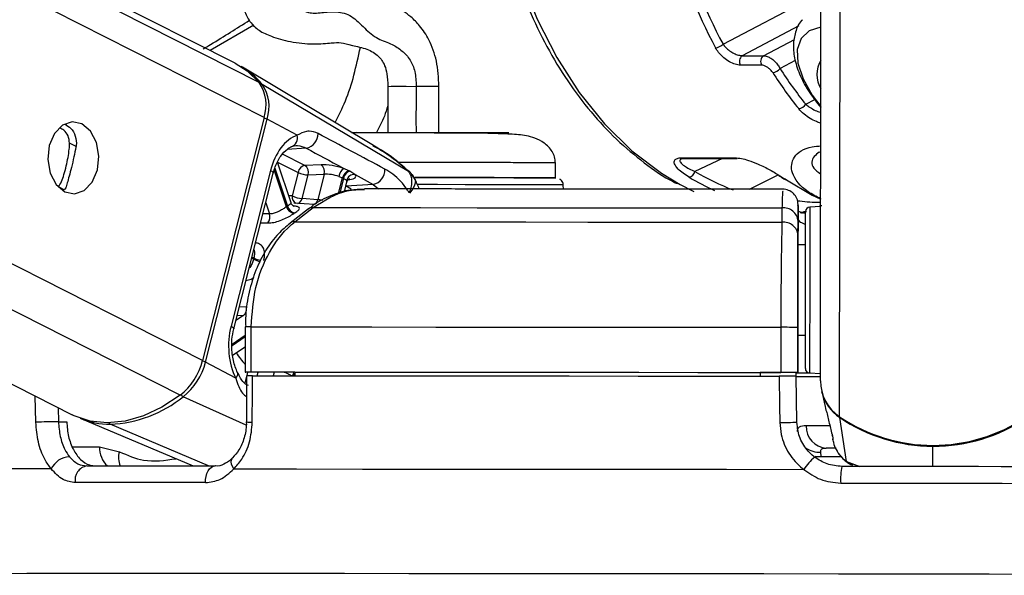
# Model space of a CAD drawing. Header units: millimetres. Extents: x 10 to 13239, y 20 to 10604.
# Tile 6 of 130: x 2356 to 2422, y 2935 to 2972. Entities that reach past the tile are written whole.
import ezdxf

# ---------------------------------------------------------------- set-up
doc = ezdxf.new("R2010")
doc.units = ezdxf.units.MM
doc.layers.add('COMPONENT_GEOMETRY', color=7, linetype='Continuous')
doc.styles.add('SLDTEXTSTYLE0', font='TXT', dxfattribs={"width": 0.75})
doc.dimstyles.new('SLDDIMSTYLE1', dxfattribs={"dimtxt": 75, "dimasz": 3.302, "dimexe": 0, "dimexo": 0.0625, "dimgap": 18.75, "dimtad": 0, "dimtih": 1, "dimtoh": 1, "dimdec": 1, "dimrnd": 1e-09, "dimzin": 12, "dimdsep": 46, "dimtxsty": 'SLDTEXTSTYLE0', "dimsah": 1, "dimcen": 0.09, "dimadec": 0, "dimazin": 3, "dimtfac": 1, "dimtdec": 1, "dimtofl": 0, "dimtmove": 0, "dimatfit": 3, "dimfxl": 1, "dimfrac": 2, "dimtolj": 1, "dimtzin": 12, "dimarcsym": 0})

# ---------------------------------------------------------------- blocks, each defined once
blk = doc.blocks.new('_D_5')
at = {"layer": 'COMPONENT_GEOMETRY', "color": 7}
for p, q in [((3876.961, 3780.567), (440.927, 3780.567)), ((444.102, 3780.567), (444.102, 2437.572)), ((294.05, 2422.338), (271.198, 2422.338)), ((271.198, 2422.338), (271.198, 2303.276)), ((594.154, 2422.338), (617.006, 2422.338)), ((617.006, 2422.338), (617.006, 2303.276)), ((271.198, 2303.276), (294.05, 2303.276)), ((617.006, 2303.276), (594.154, 2303.276)), ((444.102, 848.067), (444.102, 2191.062)), ((3787.574, 848.067), (440.927, 848.067))]:
    blk.add_line(p, q, dxfattribs=at)
for points in [[(444.102, 3780.567), (443.594, 3777.265), (444.61, 3777.265)], [(444.102, 848.067), (444.61, 851.369), (443.594, 851.369)]]:
    blk.add_solid(points, dxfattribs=at)
at = {"layer": 'COMPONENT_GEOMETRY', "color": 7, "char_height": 75, "attachment_point": 1, "style": 'SLDTEXTSTYLE0'}
for s, insert in [('9\'7.45"', (294.05, 2399.956)), ('2932.5mm', (197.956, 2287.742))]:
    blk.add_mtext(s, dxfattribs=dict(at, insert=insert))

msp = doc.modelspace()

# ---------------------------------------------------------------- linework, layer by layer
at = {"color": 8, "linetype": 'Continuous', "lineweight": 25}
for p, q in [((2368.522, 2948.955), (2067.386, 3101.541)), ((2372.618, 2965.124), (2102.753, 3101.865)), ((2372.296, 2967.442), (2106.93, 3101.903)), ((2367.025, 2946.638), (2061.423, 3101.486)), ((2410.917, 2945.213), (2411.112, 3090.883)), ((2403.162, 2970.001), (2409.669, 2973.423)), ((2371.921, 2971.267), (2369.036, 2969.578)), ((2408.203, 2971.214), (2404.434, 2969.231)), ((2405.848, 2969.231), (2407.906, 2970.313)), ((2407.965, 2968.906), (2406.951, 2968.373)), ((2408.659, 2966.005), (2409.258, 2966.32)), ((2360.104, 2963.2), (2359.669, 2963.421)), ((2375.333, 2961.933), (2373.849, 2962.685)), ((2375.423, 2963.081), (2374.14, 2962.993)), ((2373.516, 2962.154), (2374.879, 2961.463)), ((2403.113, 2962.387), (2401.291, 2961.529)), ((2374.112, 2959.179), (2373.291, 2961.637)), ((2373.325, 2961.748), (2374.17, 2959.219)), ((2382.217, 2961.54), (2382.233, 2961.523)), ((2404.919, 2960.345), (2406.836, 2961.305)), ((2377.575, 2960.062), (2377.839, 2961.106)), ((2377.901, 2961.076), (2377.649, 2960.084)), ((2378.226, 2960.994), (2378.329, 2961.004)), ((2379.868, 2960.668), (2380.236, 2960.364)), ((2359.306, 2960.307), (2358.928, 2960.498)), ((2378.058, 2960.543), (2378.073, 2960.545)), ((2378.073, 2960.545), (2378.06, 2960.552)), ((2372.72, 2959.436), (2372.964, 2958.704)), ((2372.964, 2958.704), (2372.536, 2958.712)), ((2408.399, 2958.765), (2408.587, 2958.832)), ((2408.714, 2958.836), (2408.545, 2958.849)), ((2371.905, 2955.687), (2371.785, 2955.748)), ((2371.807, 2955.835), (2371.927, 2955.774)), ((2371.448, 2952.504), (2370.968, 2952.521)), ((2371.253, 2951.951), (2370.736, 2951.605)), ((2370.828, 2951.968), (2371.253, 2951.951)), ((2370.483, 2950.039), (2371.364, 2950.627)), ((2371.363, 2950.526), (2370.484, 2949.938)), ((2371.515, 2948.185), (2371.455, 2947.949)), ((2372.162, 2947.937), (2372.225, 2948.183)), ((2373.286, 2948.18), (2373.224, 2947.936)), ((2371.446, 2947.914), (2371.327, 2947.442)), ((2357.424, 2944.849), (2357.386, 2946.584)), ((2371.42, 2944.646), (2367.232, 2946.544)), ((2358.908, 2945.813), (2358.928, 2944.882)), ((2368.916, 2941.935), (2362.38, 2944.711)), ((2359.856, 2943.206), (2361.667, 2943.201)), ((2417.127, 2941.895), (2417.129, 2943.25)), ((2409.694, 2942.557), (2411.014, 2942.556)), ((2411.382, 2942.231), (2412.264, 2941.901)), ((2411.792, 2942.019), (2411.382, 2942.231)), ((2366.274, 2934.776), (2365.721, 2934.776)), ((2366.879, 2934.776), (2366.274, 2934.776))]:
    msp.add_line(p, q, dxfattribs=at)
at = {"color": 7, "linetype": 'Continuous', "lineweight": 25}
for p, q in [((2370.689, 2968.741), (2107.869, 3101.912)), ((2051.851, 3101.399), (2359.844, 2945.339)), ((2409.635, 2947.609), (2409.835, 3096.877)), ((2404.434, 2969.231), (2405.848, 2969.231)), ((2405.733, 2968.598), (2404.319, 2968.598)), ((2379.896, 2963.246), (2371.187, 2968.457)), ((2382.233, 2961.523), (2372.496, 2967.323)), ((2380.85, 2967.192), (2380.846, 2964.115)), ((2384.245, 2964.11), (2384.25, 2967.188)), ((2372.618, 2965.124), (2368.522, 2948.955)), ((2368.72, 2948.849), (2372.816, 2965.018)), ((2374.823, 2963.941), (2372.816, 2965.018)), ((2381.118, 2964.107), (2378.794, 2964.112)), ((2409.562, 2962.812), (2409.671, 2962.86)), ((2374.409, 2959.439), (2373.508, 2962.137)), ((2376.407, 2961.978), (2375.333, 2961.933)), ((2392.004, 2961.102), (2392.006, 2962.101)), ((2400.394, 2962.439), (2403.962, 2962.439)), ((2400.53, 2962.383), (2400.543, 2962.383)), ((2400.534, 2962.387), (2404.102, 2962.387)), ((2373.038, 2961.597), (2370.415, 2951.242)), ((2370.597, 2951.059), (2373.221, 2961.415)), ((2374.879, 2961.463), (2374.483, 2959.899)), ((2375.15, 2959.731), (2375.546, 2961.295)), ((2375.546, 2961.295), (2376.62, 2961.34)), ((2376.62, 2961.34), (2376.192, 2959.65)), ((2378.261, 2961.573), (2377.913, 2961.729)), ((2378.665, 2961.321), (2379.868, 2960.668)), ((2377.594, 2961.202), (2377.839, 2961.106)), ((2377.964, 2960.174), (2378.13, 2960.828)), ((2379.868, 2960.668), (2378.073, 2960.545)), ((2392.542, 2960.357), (2392.529, 2960.626)), ((2407.386, 2960.966), (2409.09, 2959.944)), ((2359.409, 2960.435), (2359.306, 2960.307)), ((2375.979, 2959.32), (2374.593, 2959.422)), ((2376.192, 2959.65), (2375.15, 2959.731)), ((2409.09, 2959.944), (2409.667, 2959.679)), ((2375.565, 2959.039), (2374.339, 2958.094)), ((2374.661, 2958.178), (2375.888, 2959.123)), ((2407.079, 2959.098), (2407.08, 2958.152)), ((2408.15, 2959.231), (2408.149, 2958.426)), ((2408.149, 2958.221), (2408.15, 2959.188)), ((2408.15, 2959.212), (2408.15, 2959.231)), ((2408.559, 2958.853), (2408.287, 2958.762)), ((2409.65, 2959.194), (2408.934, 2959.157)), ((2408.149, 2958.426), (2408.147, 2956.643)), ((2408.147, 2957.275), (2408.149, 2958.221)), ((2408.147, 2956.643), (2408.147, 2956.644)), ((2408.647, 2956.643), (2408.147, 2956.643)), ((2408.143, 2953.7), (2408.135, 2948.148)), ((2371.364, 2951.186), (2371.36, 2948.186)), ((2371.365, 2951.186), (2371.364, 2951.186)), ((2371.755, 2948.187), (2371.759, 2951.187)), ((2407.004, 2951.159), (2407, 2948.159)), ((2408.135, 2948.156), (2408.139, 2951.156)), ((2408.138, 2950.643), (2408.135, 2948.134)), ((2408.135, 2948.139), (2408.139, 2950.643)), ((2408.139, 2950.643), (2408.639, 2950.643)), ((2370.514, 2949.301), (2371.363, 2949.868)), ((2370.727, 2947.772), (2368.72, 2948.849)), ((2374.651, 2948.177), (2371.653, 2948.185)), ((2374.651, 2948.181), (2374.653, 2947.935)), ((2371.446, 2947.936), (2371.437, 2944.868)), ((2405.635, 2948.157), (2405.635, 2948.151)), ((2405.635, 2948.157), (2405.635, 2947.91)), ((2408.135, 2948.148), (2405.635, 2948.151)), ((2405.635, 2948.151), (2405.635, 2947.91)), ((2408.03, 2947.897), (2408.026, 2948.148)), ((2408.026, 2948.139), (2408.135, 2948.139)), ((2408.079, 2944.854), (2408.03, 2947.906)), ((2408.135, 2948.156), (2408.135, 2948.148)), ((2408.135, 2948.139), (2408.135, 2948.134)), ((2408.919, 2948.127), (2409.635, 2948.089)), ((2409.723, 2946.899), (2409.935, 2945.978)), ((2360.369, 2945.105), (2367.89, 2941.936)), ((2411.382, 2942.231), (2410.926, 2945.153)), ((2358.928, 2944.882), (2359.477, 2944.881)), ((2410.41, 2943.996), (2410.42, 2943.955)), ((2410.448, 2943.747), (2410.488, 2943.571)), ((2361.667, 2943.201), (2362.981, 2942.88)), ((2410.679, 2943.128), (2410.033, 2943.129)), ((2409.694, 2942.557), (2409.659, 2942.852))]:
    msp.add_line(p, q, dxfattribs=at)
at = {"color": 8, "linetype": 'Continuous', "lineweight": 25, "flags": 128}
for points in [[(2387.832, 2983.113), (2388.194, 2980.32), (2388.827, 2977.301), (2389.696, 2974.402), (2390.79, 2971.66), (2392.094, 2969.108), (2393.593, 2966.78), (2395.267, 2964.704), (2397.095, 2962.907), (2399.054, 2961.412), (2400.315, 2960.65)], [(2409.666, 2971.131), (2409.659, 2971.13), (2408.88, 2970.883), (2408.349, 2970.378), (2408.098, 2969.646), (2408.143, 2968.733), (2408.482, 2967.697), (2409.093, 2966.602), (2409.659, 2965.842)], [(2380.872, 2967.192), (2380.86, 2967.192), (2381.061, 2967.193), (2381.486, 2967.193), (2382.074, 2967.193), (2382.735, 2967.192)], [(2372.61, 2965.093), (2372.61, 2965.093), (2372.669, 2965.077), (2372.724, 2965.058), (2372.774, 2965.038), (2372.816, 2965.018)], [(2373.038, 2961.597), (2373.12, 2961.548), (2373.179, 2961.501), (2373.213, 2961.458), (2373.222, 2961.42), (2373.221, 2961.415)], [(2392.529, 2960.626), (2392.503, 2960.628), (2392.187, 2960.63), (2391.521, 2960.634), (2390.529, 2960.637), (2389.247, 2960.641), (2387.721, 2960.644), (2386.007, 2960.648), (2384.166, 2960.651), (2382.823, 2960.653)], [(2378.407, 2960.355), (2378.3, 2960.42), (2378.073, 2960.545)], [(2374.483, 2959.899), (2374.32, 2959.918), (2374.247, 2959.923)], [(2408.649, 2958.726), (2408.641, 2958.729), (2408.547, 2958.763)], [(2408.934, 2959.157), (2408.934, 2959.155), (2408.934, 2958.928), (2408.933, 2958.341), (2408.932, 2957.433), (2408.93, 2956.267), (2408.929, 2954.922)], [(2408.929, 2954.922), (2408.927, 2953.49), (2408.925, 2952.069), (2408.923, 2950.754), (2408.921, 2949.637), (2408.92, 2948.792), (2408.92, 2948.278), (2408.919, 2948.127)], [(2370.415, 2951.242), (2370.496, 2951.193), (2370.555, 2951.146), (2370.59, 2951.103), (2370.598, 2951.065), (2370.597, 2951.058)], [(2370.727, 2947.772), (2370.797, 2947.862), (2370.844, 2947.949), (2370.867, 2948.03), (2370.864, 2948.103), (2370.852, 2948.139)], [(2410.243, 2944.599), (2409.678, 2944.6), (2409.127, 2944.602), (2408.684, 2944.604)], [(2370.593, 2941.737), (2370.508, 2941.901), (2370.452, 2942.058), (2370.43, 2942.203), (2370.44, 2942.329), (2370.484, 2942.429), (2370.52, 2942.472)], [(2409.28, 2942.582), (2409.39, 2942.565), (2409.694, 2942.557)]]:
    msp.add_lwpolyline(points, dxfattribs=at)
at = {"color": 7, "linetype": 'Continuous', "lineweight": 25, "flags": 128}
for points in [[(2370.689, 2968.741), (2371.489, 2968.231), (2372.296, 2967.442)], [(2360.491, 2964.696), (2359.836, 2964.834), (2359.194, 2964.607), (2358.662, 2964.049), (2358.321, 2963.246), (2358.224, 2962.32), (2358.385, 2961.411), (2358.779, 2960.659), (2359.347, 2960.177), (2360.001, 2960.039), (2360.644, 2960.267), (2361.176, 2960.824), (2361.517, 2961.627), (2361.614, 2962.553), (2361.453, 2963.462), (2361.059, 2964.214), (2360.491, 2964.696)], [(2378.425, 2964.126), (2379.002, 2964.126), (2381.363, 2964.124), (2383.899, 2964.12), (2386.223, 2964.116), (2387.981, 2964.111), (2388.907, 2964.107), (2388.858, 2964.103), (2387.843, 2964.102), (2386.015, 2964.102), (2383.654, 2964.104), (2383.654, 2964.104)], [(2382.605, 2961.126), (2384.363, 2961.124), (2386.15, 2961.121), (2387.796, 2961.117), (2389.24, 2961.114), (2390.425, 2961.11), (2391.305, 2961.107), (2391.847, 2961.104), (2392.03, 2961.101)], [(2391.959, 2961.102), (2391.856, 2961.103), (2391.349, 2961.107), (2390.503, 2961.11), (2389.35, 2961.113), (2387.933, 2961.117), (2386.308, 2961.12), (2384.536, 2961.124), (2382.687, 2961.126), (2382.673, 2961.126)], [(2400.315, 2960.65), (2401.12, 2960.237), (2401.223, 2960.188)], [(2407.386, 2960.966), (2407.332, 2960.973), (2407.289, 2960.992)], [(2375.888, 2959.123), (2379.385, 2959.122), (2383.026, 2959.12), (2386.797, 2959.117), (2390.683, 2959.114), (2394.67, 2959.111), (2398.741, 2959.107), (2402.883, 2959.103), (2407.079, 2959.098)], [(2408.644, 2954.853), (2408.646, 2956.125), (2408.647, 2957.228), (2408.649, 2958.086), (2408.649, 2958.641), (2408.65, 2958.856), (2408.65, 2958.858)], [(2374.661, 2958.178), (2378.289, 2958.176), (2382.069, 2958.174), (2385.987, 2958.172), (2390.026, 2958.169), (2394.171, 2958.165), (2398.406, 2958.162), (2402.715, 2958.157), (2407.08, 2958.152)], [(2408.647, 2956.643), (2408.647, 2956.778), (2408.647, 2956.943)], [(2408.147, 2956.644), (2408.146, 2956.588), (2408.146, 2956.422), (2408.146, 2956.151), (2408.145, 2955.786), (2408.145, 2955.341), (2408.144, 2954.832), (2408.143, 2954.278), (2408.143, 2953.7)], [(2408.636, 2948.427), (2408.636, 2948.57), (2408.636, 2949.056), (2408.637, 2949.855), (2408.639, 2950.912), (2408.641, 2952.155), (2408.642, 2953.499), (2408.644, 2954.853)], [(2371.759, 2951.187), (2375.689, 2951.185), (2379.79, 2951.183), (2384.046, 2951.18), (2388.438, 2951.177), (2392.949, 2951.173), (2397.559, 2951.169), (2402.251, 2951.164), (2407.004, 2951.159)], [(2408.638, 2950.343), (2408.638, 2950.395), (2408.638, 2950.643)], [(2371.653, 2948.185), (2371.52, 2948.185), (2371.424, 2948.186), (2371.371, 2948.186), (2371.363, 2948.186), (2371.399, 2948.186), (2371.48, 2948.187), (2371.6, 2948.187), (2371.755, 2948.187)], [(2371.755, 2948.187), (2375.685, 2948.185), (2379.786, 2948.183), (2384.042, 2948.18), (2388.434, 2948.177), (2392.945, 2948.173), (2397.555, 2948.169), (2402.247, 2948.164), (2407, 2948.159)], [(2374.651, 2948.181), (2378.149, 2948.18), (2381.78, 2948.178), (2385.532, 2948.176), (2389.391, 2948.173), (2393.344, 2948.169), (2397.379, 2948.166), (2401.48, 2948.162), (2405.635, 2948.157)], [(2371.831, 2944.849), (2371.837, 2946.849), (2371.841, 2947.937)], [(2371.841, 2947.937), (2375.752, 2947.935), (2379.833, 2947.933), (2384.066, 2947.93), (2388.434, 2947.927), (2392.919, 2947.923), (2397.503, 2947.919), (2402.167, 2947.914), (2406.893, 2947.909)], [(2406.893, 2947.909), (2406.926, 2945.91), (2406.943, 2944.822)], [(2408.026, 2948.126), (2408.285, 2948.126), (2408.986, 2948.124)], [(2367.025, 2946.638), (2365.819, 2945.849), (2364.588, 2945.271), (2363.361, 2944.92), (2362.166, 2944.802), (2361.031, 2944.92), (2359.982, 2945.271), (2359.844, 2945.339)], [(2358.446, 2941.737), (2355.358, 2941.735), (2352.569, 2941.733), (2350.091, 2941.73), (2347.936, 2941.727), (2346.114, 2941.723), (2344.634, 2941.718), (2343.504, 2941.713), (2342.729, 2941.707)], [(2360.81, 2941.935), (2361.801, 2941.935), (2362.816, 2941.936), (2363.854, 2941.936), (2364.914, 2941.936), (2365.996, 2941.936), (2367.099, 2941.936), (2368.224, 2941.935), (2369.369, 2941.935)], [(2368.724, 2940.829), (2368.724, 2941.038), (2368.752, 2941.243), (2368.807, 2941.435), (2368.887, 2941.604), (2368.988, 2941.745), (2369.105, 2941.849), (2369.234, 2941.914), (2369.369, 2941.935)], [(2370.593, 2941.737), (2374.777, 2941.735), (2379.164, 2941.733), (2383.735, 2941.73), (2388.467, 2941.727), (2393.336, 2941.723), (2398.321, 2941.718), (2403.396, 2941.713), (2408.537, 2941.707)], [(2423.179, 2941.886), (2421.668, 2941.888), (2420.155, 2941.89), (2418.641, 2941.893), (2417.127, 2941.895), (2415.612, 2941.897), (2414.098, 2941.899), (2412.586, 2941.901), (2411.075, 2941.902)], [(2368.724, 2940.829), (2367.564, 2940.829), (2366.424, 2940.829), (2365.306, 2940.829), (2364.209, 2940.829), (2363.135, 2940.829), (2362.084, 2940.829), (2361.055, 2940.829), (2360.05, 2940.829)], [(2410.992, 2940.796), (2412.523, 2940.794), (2414.056, 2940.792), (2415.59, 2940.79), (2417.125, 2940.788), (2418.66, 2940.786), (2420.195, 2940.784), (2421.728, 2940.781), (2423.259, 2940.779)], [(2365.721, 2934.776), (2362.851, 2934.775), (2359.692, 2934.774), (2356.814, 2934.773), (2354.229, 2934.77), (2351.95, 2934.767), (2349.989, 2934.764), (2348.355, 2934.76), (2347.056, 2934.755), (2346.099, 2934.749), (2345.487, 2934.744), (2345.224, 2934.737), (2345.312, 2934.73), (2345.749, 2934.723), (2345.831, 2934.722)], [(2425.88, 2934.723), (2420.88, 2934.73), (2415.862, 2934.737), (2410.85, 2934.744), (2405.869, 2934.749), (2400.942, 2934.755), (2396.095, 2934.76), (2391.349, 2934.764), (2386.729, 2934.767), (2382.257, 2934.77), (2377.956, 2934.773), (2373.844, 2934.774), (2369.944, 2934.775), (2366.879, 2934.776)]]:
    msp.add_lwpolyline(points, dxfattribs=at)
at = {"color": 7, "linetype": 'Continuous', "lineweight": 25}
for centre, radius, start, end in [((2402.589, 2970.553), 0.795, 275.04601, 316.07986), ((2404.724, 2968.851), 0.478, 127.34564, 212.05229), ((2406.138, 2968.851), 0.478, 127.34564, 212.05229), ((2368.593, 2964.139), 5.037, 39.20682, 60.34003), ((2411.334, 2967.983), 1.926, 150.13569, 209.7145), ((2406.389, 2968.83), 0.725, 275.82154, 320.92134), ((2370.095, 2965.955), 2.656, 341.77314, 34.04317), ((2370.307, 2965.844), 2.642, 341.7819, 34.04114), ((2408.116, 2966.34), 0.638, 277.04512, 328.37317), ((2374.252, 2963.761), 0.599, 283.67057, 17.49777), ((2375.24, 2964.031), 0.968, 280.87578, 1.37239), ((2376.04, 2961.501), 0.602, 344.48617, 52.45394), ((2404.105, 2962.609), 0.222, 229.78017, 269.1252), ((2375.462, 2961.354), 0.594, 102.59202, 169.38805), ((2375.639, 2963.07), 1.777, 244.66997, 266.99768), ((2374.966, 2961.456), 0.602, 344.48619, 52.45392), ((2378.375, 2961.089), 0.789, 125.83085, 171.83474), ((2378.44, 2960.988), 0.613, 107.01836, 168.81851), ((2378.502, 2960.957), 0.613, 107.22807, 168.81041), ((2378.616, 2960.788), 0.535, 84.6701, 165.00332), ((2379.685, 2961.619), 0.969, 280.88582, 4.07603), ((2400.792, 2961.636), 0.51, 282.89338, 347.86876), ((2406.98, 2961.412), 0.193, 238.41058, 269.93638), ((2407.15, 2959.343), 1, 359.87648, 91.2809), ((2375.243, 2961.507), 1.778, 244.67763, 266.99689), ((2372.316, 2958.5), 0.679, 324.07398, 17.45779), ((2377.632, 2953.977), 6.282, 123.44089, 124.08459), ((2374.728, 2959.359), 0.642, 196.20963, 258.45822), ((2374.783, 2959.388), 0.635, 195.42778, 258.28495), ((2376.913, 2955.328), 4.114, 123.30834, 124.21211), ((2375.831, 2958.677), 0.449, 82.78089, 126.33687), ((2407.197, 2958.151), 0.955, 4.22411, 97.06497), ((2408.95, 2958.858), 0.3, 92.92297, 179.92297), ((2407.196, 2957.205), 0.954, 4.22378, 96.97816), ((2391.57, 2950.75), 20.275, 165.65404, 165.90617), ((2370.851, 2952.403), 0.605, 311.62172, 9.61433), ((2407.028, 2735.423), 215.736, 89.70485, 90.00632), ((2364.389, 2949.981), 4.258, 308.24925, 346.05673), ((2364.613, 2949.868), 4.232, 308.24067, 346.07059), ((2408.936, 2948.427), 0.3, 179.92297, 266.92297), ((2406.965, 2709.179), 238.98, 89.71951, 89.99166), ((2409.723, 3132.53), 184.653, 269.47463, 269.97757), ((2408.973, 3017.704), 69.575, 269.31001, 269.93995), ((2412.531, 2947.618), 2.896, 180.16864, 236.13575), ((2412.546, 2947.557), 2.899, 193.12702, 236.03426), ((2362.03, 2952.974), 8.271, 272.42573, 308.97273), ((2362.343, 2949.852), 5.141, 247.41904, 270.41515), ((2417.144, 2954.425), 11.119, 235.94259, 303.90298), ((2417.131, 2954.32), 11.07, 235.90681, 269.98575), ((2417.156, 2954.32), 11.07, 269.86012, 303.93965), ((2363.926, 2683.058), 261.872, 91.09358, 91.42263), ((2406.909, 2966.19), 21.368, 270.09349, 273.14073), ((2410.111, 2944.554), 1.427, 178.01076, 266.8717), ((2359.714, 2941.153), 1.396, 92.26614, 155.29028), ((2411.453, 2939.838), 3.463, 129.31667, 147.34673), ((2360.965, 2941.015), 0.933, 99.54092, 191.51425), ((2414.525, 2941.087), 3.545, 166.70705, 184.71853)]:
    msp.add_arc(centre, radius, start, end, dxfattribs=at)
at = {"color": 8, "linetype": 'Continuous', "lineweight": 25}
for centre, radius, start, end in [((2372.392, 2967.134), 0.216, 61.0004, 96.4136), ((2382.841, 2745.749), 221.443, 89.64224, 90.02738), ((2400.538, 2962.611), 0.224, 229.94544, 268.95993), ((2374.917, 2959.813), 0.443, 168.75226, 244.75204), ((2374.727, 2959.815), 0.432, 287.25611, 348.67083), ((2375.764, 2959.738), 0.437, 289.21324, 348.48087), ((2374.605, 2957.735), 0.447, 82.82837, 127.33615), ((2372.668, 2957.343), 1.823, 245.26155, 260.53636), ((2372.694, 2957.364), 1.766, 244.24294, 260.62795), ((2371.629, 2901.579), 49.607, 89.84975, 90.3059), ((2368.266, 2947.921), 1.033, 63.90879, 76.11619), ((2375.409, 2952.421), 5.508, 212.44739, 222.70667), ((2375.209, 2947.738), 0.733, 143.22092, 164.34578), ((2375.273, 2947.714), 0.734, 148.11652, 162.7677), ((2367.451, 2946.972), 0.48, 218.22, 242.91585), ((2411.054, 2945.144), 0.128, 154.85956, 176.13653), ((2362.474, 2944.913), 0.223, 209.6637, 245.17024), ((2371.744, 2947.207), 2.359, 262.49293, 272.12483), ((2363.312, 2943.137), 1.646, 177.76152, 226.88618), ((2409.581, 2944.418), 1.568, 233.81825, 272.87657), ((2364.409, 2942.48), 1.483, 164.36555, 201.53606)]:
    msp.add_arc(centre, radius, start, end, dxfattribs=at)
at = {"color": 7, "linetype": 'Continuous', "lineweight": 25}
for centre, major_axis, ratio, start_param, end_param in [((2418.715, 2986.762), (0.238, 27.999), 0.718532, 1.613723, 2.229433), ((2418.993, 2986.76), (0.238, 27.599), 0.718698, 1.613816, 2.229526), ((2421.544, 2986.762), (0.238, 27.999), 0.718532, 2.305991, 2.427944), ((2421.822, 2986.76), (0.238, 27.599), 0.718698, 2.306084, 2.428037), ((2375.359, 2960.352), (0.084, 3.691), 0.672031, 0.251406, 1.242072), ((2377.285, 2961.503), (1.37, -0.293), 0.275199, 1.153929, 2.323622), ((2377.184, 2961.033), (0.885, -0.169), 0.295196, 1.146765, 2.316458), ((2377.346, 2961.472), (1.37, -0.293), 0.275199, 5.569935, 6.620908), ((2414.854, 2986.762), (-0.223, 28), 0.695633, 2.713988, 2.736649), ((2372.735, 2949.996), (0.084, 3.691), 0.672031, 1.242072, 2.232738)]:
    msp.add_ellipse(centre, major_axis=major_axis, ratio=ratio, start_param=start_param, end_param=end_param, dxfattribs=at)
at = {"color": 8, "linetype": 'Continuous', "lineweight": 25}
for centre, major_axis, ratio, start_param, end_param in [((2408.405, 2986.786), (-2.529, 27.538), 0.732609, 2.659422, 2.789676), ((2377.245, 2961.002), (0.885, -0.169), 0.295196, 6.265633, 6.613744), ((2408.134, 2986.762), (-2.526, 27.939), 0.732289, 2.660483, 2.746385)]:
    msp.add_ellipse(centre, major_axis=major_axis, ratio=ratio, start_param=start_param, end_param=end_param, dxfattribs=at)
at = {"color": 7, "linetype": 'Continuous', "lineweight": 25}
for points, knots in [([(2387.547, 2983.168), (2387.64, 2982.302), (2387.837, 2980.454), (2388.41, 2977.699), (2389.203, 2974.928), (2390.207, 2972.289), (2391.408, 2969.812), (2392.793, 2967.525), (2394.347, 2965.458), (2396.052, 2963.624), (2397.899, 2962.084), (2399.257, 2961.117), (2400.017, 2960.757), (2400.095, 2960.72)], [0, 0, 0, 0, 0.088077, 0.188116, 0.288191, 0.388307, 0.488459, 0.58864, 0.688814, 0.788928, 0.888905, 0.988648, 1, 1, 1, 1]), ([(2377.571, 2982.523), (2377.02, 2981.923), (2375.937, 2980.744), (2374.404, 2978.978), (2373.179, 2977.428), (2372.299, 2976.154), (2371.713, 2975.132), (2371.336, 2974.223), (2371.127, 2973.281), (2371.201, 2972.327), (2371.695, 2971.389), (2372.326, 2970.841), (2373.135, 2970.491), (2374.395, 2970.11), (2375.908, 2969.971), (2377.203, 2970.086), (2377.695, 2970.133), (2378.387, 2969.931), (2379.314, 2969.739), (2379.875, 2969.473), (2380.261, 2969.188), (2380.614, 2968.718), (2380.822, 2967.981), (2380.84, 2967.476), (2380.85, 2967.192)], [0, 0, 0, 0, 0.07866, 0.154627, 0.216572, 0.255943, 0.288855, 0.3179, 0.344468, 0.385223, 0.416072, 0.454405, 0.502265, 0.562061, 0.628036, 0.692323, 0.754412, 0.814577, 0.87019, 0.89615, 0.922758, 0.955884, 0.975205, 1, 1, 1, 1]), ([(2384.25, 2967.188), (2384.22, 2967.757), (2384.162, 2968.86), (2383.654, 2970.258), (2383.029, 2971.191), (2382.276, 2971.947), (2381.302, 2972.558), (2380.364, 2972.974), (2379.396, 2973.168), (2378.431, 2973.237), (2377.706, 2973.303), (2377.254, 2973.392), (2376.454, 2973.553), (2375.685, 2973.618), (2375.085, 2973.455), (2374.747, 2973.494), (2374.634, 2973.507)], [0, 0, 0, 0, 0.080299, 0.155318, 0.218171, 0.268199, 0.348535, 0.43557, 0.51349, 0.581109, 0.626293, 0.658499, 0.715281, 0.822811, 0.941157, 1, 1, 1, 1]), ([(2368.554, 2969.679), (2368.721, 2969.778), (2369.827, 2970.441), (2370.804, 2971.058), (2371.635, 2971.583)], [0, 0, 0, 0, 0.150248, 1, 1, 1, 1]), ([(2408.445, 2971.619), (2408.426, 2971.602), (2408.191, 2971.393), (2407.954, 2970.802), (2407.798, 2969.924), (2407.913, 2968.937), (2408.279, 2967.869), (2408.859, 2966.79), (2409.405, 2966.109), (2409.659, 2965.792)], [0, 0, 0, 0, 0.013332, 0.168226, 0.321604, 0.484333, 0.659953, 0.841714, 1, 1, 1, 1]), ([(2403.162, 2970.001), (2403.215, 2969.932), (2403.333, 2969.774), (2403.587, 2969.556), (2403.884, 2969.375), (2404.183, 2969.254), (2404.351, 2969.239), (2404.434, 2969.231)], [0, 0, 0, 0, 0.1749076, 0.3963626, 0.6042791, 0.8032174, 1, 1, 1, 1]), ([(2404.319, 2968.598), (2404.204, 2968.61), (2403.975, 2968.633), (2403.578, 2968.817), (2403.192, 2969.091), (2402.868, 2969.421), (2402.723, 2969.657), (2402.659, 2969.761)], [0, 0, 0, 0, 0.199756, 0.399866, 0.607022, 0.826553, 1, 1, 1, 1]), ([(2405.848, 2969.231), (2405.928, 2969.222), (2406.087, 2969.205), (2406.351, 2969.069), (2406.603, 2968.868), (2406.815, 2968.624), (2406.909, 2968.452), (2406.951, 2968.373)], [0, 0, 0, 0, 0.203156, 0.404338, 0.608435, 0.821707, 1, 1, 1, 1]), ([(2406.462, 2968.109), (2406.431, 2968.154), (2406.362, 2968.251), (2406.217, 2968.39), (2406.05, 2968.505), (2405.88, 2968.583), (2405.782, 2968.593), (2405.733, 2968.598)], [0, 0, 0, 0, 0.182942, 0.399983, 0.604335, 0.802378, 1, 1, 1, 1]), ([(2359.372, 2964.665), (2359.501, 2964.59), (2359.8, 2964.417), (2360.087, 2963.9), (2360.144, 2963.427), (2360.102, 2963.18), (2360.095, 2963.142)], [0, 0, 0, 0, 0.263115, 0.607665, 0.938542, 1, 1, 1, 1]), ([(2359.669, 2963.421), (2359.647, 2963.585), (2359.604, 2963.912), (2359.341, 2964.27), (2359.104, 2964.374), (2359.01, 2964.416)], [0, 0, 0, 0, 0.376071, 0.751629, 1, 1, 1, 1]), ([(2376.208, 2964.055), (2376.01, 2964.13), (2375.749, 2964.23), (2375.298, 2964.187), (2375.029, 2964.048), (2374.823, 2963.941)], [0, 0, 0, 0, 0.417847, 0.554035, 1, 1, 1, 1]), ([(2380.652, 2961.688), (2379.902, 2962.087), (2378.422, 2962.873), (2376.939, 2963.664), (2376.208, 2964.055)], [0, 0, 0, 0, 0.506731, 1, 1, 1, 1]), ([(2392.005, 2962.101), (2391.993, 2962.235), (2391.969, 2962.507), (2391.79, 2962.874), (2391.543, 2963.183), (2391.148, 2963.515), (2390.609, 2963.781), (2389.87, 2963.965), (2389.098, 2964.004), (2387.745, 2964.064), (2386.336, 2964.083), (2384.886, 2964.086), (2383.376, 2964.088), (2381.85, 2964.09), (2380.38, 2964.092), (2379.233, 2964.093), (2378.659, 2964.092), (2378.482, 2964.092)], [0, 0, 0, 0, 0.02292, 0.046544, 0.071233, 0.096795, 0.149371, 0.204966, 0.32314, 0.430032, 0.527122, 0.617051, 0.704805, 0.791389, 0.876783, 0.96192, 1, 1, 1, 1]), ([(2358.928, 2960.498), (2358.997, 2960.605), (2359.123, 2960.8), (2359.296, 2961.306), (2359.449, 2961.873), (2359.571, 2962.464), (2359.651, 2962.986), (2359.663, 2963.284), (2359.669, 2963.421)], [0, 0, 0, 0, 0.2046404, 0.3763271, 0.5488298, 0.7033597, 0.8642831, 1, 1, 1, 1]), ([(2374.393, 2963.179), (2374.543, 2963.22), (2374.892, 2963.314), (2375.23, 2963.166), (2375.423, 2963.081)], [0, 0, 0, 0, 0.429792, 1, 1, 1, 1]), ([(2382.221, 2961.545), (2382.057, 2961.695), (2381.366, 2962.328), (2380.548, 2962.897), (2379.875, 2963.256), (2379.833, 2963.278)], [0, 0, 0, 0, 0.226328, 0.951451, 1, 1, 1, 1]), ([(2360.095, 2963.142), (2360.051, 2962.932), (2359.964, 2962.511), (2359.798, 2961.816), (2359.642, 2961.213), (2359.512, 2960.746), (2359.443, 2960.538), (2359.409, 2960.435)], [0, 0, 0, 0, 0.222083, 0.445772, 0.640138, 0.821633, 1, 1, 1, 1]), ([(2373.221, 2961.415), (2373.263, 2961.559), (2373.387, 2961.988), (2373.707, 2962.585), (2374.132, 2963.033), (2374.388, 2963.15), (2374.499, 2963.201)], [0, 0, 0, 0, 0.156407, 0.463138, 0.767266, 1, 1, 1, 1]), ([(2375.423, 2963.081), (2376.221, 2962.648), (2377.051, 2962.197), (2377.881, 2961.747), (2377.913, 2961.729)], [0, 0, 0, 0, 0.96104, 1, 1, 1, 1]), ([(2382.233, 2961.523), (2381.695, 2961.988), (2380.961, 2962.623), (2380.107, 2963.092), (2379.88, 2963.217)], [0, 0, 0, 0, 0.733484, 1, 1, 1, 1]), ([(2400.906, 2961.139), (2400.629, 2961.322), (2400.174, 2961.624), (2399.902, 2962.029), (2399.907, 2962.275), (2400.078, 2962.415), (2400.294, 2962.432), (2400.394, 2962.439)], [0, 0, 0, 0, 0.343402, 0.565896, 0.738585, 0.878702, 1, 1, 1, 1]), ([(2400.38, 2962.371), (2400.378, 2962.37), (2400.366, 2962.359), (2400.414, 2962.386), (2400.501, 2962.384), (2400.53, 2962.383)], [0, 0, 0, 0, 0.091958, 0.695977, 1, 1, 1, 1]), ([(2403.962, 2962.439), (2404.095, 2962.43), (2404.363, 2962.411), (2404.906, 2962.26), (2405.572, 2961.999), (2406.323, 2961.624), (2406.757, 2961.357), (2406.98, 2961.219)], [0, 0, 0, 0, 0.142346, 0.284671, 0.473258, 0.728792, 1, 1, 1, 1]), ([(2378.321, 2961.543), (2378.316, 2961.545), (2378.296, 2961.555), (2378.276, 2961.566), (2378.261, 2961.573)], [0, 0, 0, 0, 0.237607, 1, 1, 1, 1]), ([(2378.665, 2961.321), (2378.64, 2961.341), (2378.548, 2961.414), (2378.416, 2961.489), (2378.321, 2961.543)], [0, 0, 0, 0, 0.27455, 1, 1, 1, 1]), ([(2382.267, 2960.116), (2382.232, 2960.174), (2381.933, 2960.664), (2381.359, 2961.263), (2380.826, 2961.584), (2380.652, 2961.688)], [0, 0, 0, 0, 0.082245, 0.70078, 1, 1, 1, 1]), ([(2382.233, 2961.523), (2382.289, 2961.429), (2382.405, 2961.235), (2382.444, 2960.862), (2382.397, 2960.48), (2382.308, 2960.231), (2382.267, 2960.117)], [0, 0, 0, 0, 0.26183, 0.541731, 0.790394, 1, 1, 1, 1]), ([(2382.629, 2961.07), (2382.63, 2961.07), (2382.63, 2961.07), (2382.63, 2961.07), (2382.519, 2961.098), (2382.487, 2961.294), (2382.377, 2961.422), (2382.317, 2961.496), (2382.271, 2961.538), (2382.242, 2961.565)], [0, 0, 0, 0, 0.000375, 0.000488, 0.00092, 0.550903, 0.67164, 0.789493, 1, 1, 1, 1]), ([(2382.941, 2960.363), (2382.84, 2960.61), (2382.704, 2960.942), (2382.535, 2961.247), (2382.492, 2961.325)], [0, 0, 0, 0, 0.743959, 1, 1, 1, 1]), ([(2377.839, 2961.106), (2377.855, 2961.099), (2377.875, 2961.089), (2377.896, 2961.078), (2377.901, 2961.076)], [0, 0, 0, 0, 0.763564, 1, 1, 1, 1]), ([(2377.901, 2961.076), (2377.961, 2961.04), (2378.046, 2960.99), (2378.088, 2960.941), (2378.099, 2960.927)], [0, 0, 0, 0, 0.718657, 1, 1, 1, 1]), ([(2378.142, 2960.825), (2378.148, 2960.859), (2378.164, 2960.946), (2378.25, 2961.029), (2378.3, 2961.054), (2378.293, 2961.051), (2378.292, 2961.051)], [0, 0, 0, 0, 0.232524, 0.603862, 0.921193, 1, 1, 1, 1]), ([(2392.519, 2960.663), (2392.512, 2960.708), (2392.499, 2960.802), (2392.423, 2960.916), (2392.352, 2960.99), (2392.305, 2961.016), (2392.294, 2961.022)], [0, 0, 0, 0, 0.309006, 0.636632, 0.910917, 1, 1, 1, 1]), ([(2406.879, 2961.248), (2406.913, 2961.226), (2407.049, 2961.139), (2407.186, 2961.055), (2407.289, 2960.992)], [0, 0, 0, 0, 0.249685, 1, 1, 1, 1]), ([(2379.275, 2960.33), (2378.969, 2960.33), (2378.218, 2960.328), (2377.058, 2959.946), (2376.126, 2959.489), (2375.668, 2959.099), (2375.574, 2959.019)], [0, 0, 0, 0, 0.23441, 0.574143, 0.9127, 1, 1, 1, 1]), ([(2375.888, 2959.123), (2376.625, 2959.593), (2377.721, 2960.291), (2378.906, 2960.326), (2379.294, 2960.337)], [0, 0, 0, 0, 0.6732894, 1, 1, 1, 1]), ([(2407.152, 2960.343), (2406.645, 2960.343), (2404.654, 2960.346), (2401.216, 2960.349), (2396.885, 2960.353), (2392.655, 2960.357), (2388.544, 2960.36), (2384.578, 2960.362), (2381.505, 2960.364), (2379.791, 2960.365), (2379.293, 2960.365)], [0, 0, 0, 0, 0.050575, 0.19868, 0.346807, 0.494932, 0.643065, 0.791199, 0.939338, 1, 1, 1, 1]), ([(2374.608, 2959.206), (2374.61, 2959.205), (2374.617, 2959.203), (2374.578, 2959.217), (2374.497, 2959.282), (2374.418, 2959.374), (2374.411, 2959.436), (2374.411, 2959.438)], [0, 0, 0, 0, 0.070658, 0.320847, 0.602214, 0.983504, 1, 1, 1, 1]), ([(2372.866, 2958.102), (2372.929, 2958.103), (2373.113, 2958.106), (2373.463, 2958.181), (2373.887, 2958.337), (2374.292, 2958.534), (2374.498, 2958.665), (2374.6, 2958.73)], [0, 0, 0, 0, 0.11958, 0.349276, 0.573042, 0.788458, 1, 1, 1, 1]), ([(2374.112, 2959.179), (2374.041, 2959.133), (2373.901, 2959.04), (2373.634, 2958.888), (2373.356, 2958.765), (2373.126, 2958.705), (2373.005, 2958.704), (2372.964, 2958.704)], [0, 0, 0, 0, 0.219935, 0.440362, 0.663194, 0.885479, 1, 1, 1, 1]), ([(2374.654, 2958.766), (2374.701, 2958.798), (2374.837, 2958.891), (2374.966, 2959.019), (2374.976, 2959.128), (2374.849, 2959.201), (2374.659, 2959.224), (2374.564, 2959.236)], [0, 0, 0, 0, 0.116777, 0.333083, 0.551924, 0.773891, 1, 1, 1, 1]), ([(2408.547, 2958.764), (2408.524, 2958.77), (2408.365, 2958.809), (2408.275, 2958.844), (2408.198, 2958.875)], [0, 0, 0, 0, 0.147009, 1, 1, 1, 1]), ([(2409.731, 2959.251), (2409.719, 2959.245), (2409.666, 2959.219), (2409.607, 2959.202), (2409.561, 2959.189)], [0, 0, 0, 0, 0.230116, 1, 1, 1, 1]), ([(2374.35, 2958.072), (2374.082, 2957.855), (2373.474, 2957.362), (2372.702, 2956.302), (2372.036, 2954.989), (2371.591, 2953.514), (2371.373, 2952.222), (2371.386, 2951.44), (2371.391, 2951.186)], [0, 0, 0, 0, 0.147986, 0.335762, 0.526886, 0.717769, 0.908406, 1, 1, 1, 1]), ([(2371.759, 2951.187), (2371.822, 2952.08), (2371.946, 2953.866), (2372.903, 2956.238), (2373.923, 2957.571), (2374.561, 2958.096), (2374.661, 2958.178)], [0, 0, 0, 0, 0.313657, 0.62715, 0.941624, 1, 1, 1, 1]), ([(2407.08, 2958.152), (2407.067, 2957.641), (2407.041, 2956.619), (2407.015, 2954.255), (2407.006, 2952.337), (2407.004, 2951.301), (2407.004, 2951.159)], [0, 0, 0, 0, 0.317082, 0.634492, 0.949901, 1, 1, 1, 1]), ([(2372.594, 2955.602), (2372.61, 2955.676), (2372.657, 2955.887), (2372.653, 2956.212), (2372.543, 2956.512), (2372.334, 2956.72), (2372.125, 2956.762), (2372.02, 2956.782)], [0, 0, 0, 0, 0.116736, 0.333016, 0.551919, 0.773862, 1, 1, 1, 1]), ([(2408.139, 2951.156), (2408.139, 2951.28), (2408.141, 2952.187), (2408.143, 2953.866), (2408.146, 2955.934), (2408.147, 2956.828), (2408.147, 2957.275)], [0, 0, 0, 0, 0.050068, 0.3653071, 0.6826892, 1, 1, 1, 1]), ([(2370.851, 2948.141), (2370.795, 2948.265), (2370.629, 2948.637), (2370.463, 2949.39), (2370.441, 2950.285), (2370.55, 2950.824), (2370.597, 2951.059)], [0, 0, 0, 0, 0.152638, 0.457017, 0.763395, 1, 1, 1, 1]), ([(2371.569, 2947.283), (2371.503, 2947.312), (2371.316, 2947.393), (2371.09, 2947.682), (2370.919, 2948.027), (2370.853, 2948.161)], [0, 0, 0, 0, 0.251625, 0.710201, 1, 1, 1, 1]), ([(2371.841, 2947.937), (2371.758, 2947.937), (2371.594, 2947.937), (2371.461, 2947.936), (2371.457, 2947.936), (2371.455, 2947.936)], [0, 0, 0, 0, 0.364905, 0.729787, 1, 1, 1, 1]), ([(2408.03, 2947.906), (2408.019, 2947.906), (2407.997, 2947.907), (2407.824, 2947.907), (2407.571, 2947.908), (2407.246, 2947.909), (2407.013, 2947.909), (2406.893, 2947.909)], [0, 0, 0, 0, 0.1975368, 0.3950827, 0.5927349, 0.7902958, 1, 1, 1, 1]), ([(2409.942, 2945.979), (2409.946, 2945.949), (2409.987, 2945.683), (2410.025, 2945.584), (2410.059, 2945.496)], [0, 0, 0, 0, 0.112819, 1, 1, 1, 1]), ([(2410.059, 2945.496), (2410.124, 2945.222), (2410.256, 2944.665), (2410.394, 2944.104), (2410.463, 2943.819)], [0, 0, 0, 0, 0.493245, 1, 1, 1, 1]), ([(2358.446, 2941.737), (2358.296, 2941.942), (2357.934, 2942.439), (2357.536, 2943.514), (2357.461, 2944.404), (2357.424, 2944.849)], [0, 0, 0, 0, 0.260355, 0.630699, 1, 1, 1, 1]), ([(2358.928, 2944.882), (2358.955, 2944.549), (2359.011, 2943.882), (2359.294, 2943.076), (2359.552, 2942.702), (2359.659, 2942.548)], [0, 0, 0, 0, 0.370013, 0.740316, 1, 1, 1, 1]), ([(2359.477, 2944.881), (2359.504, 2944.546), (2359.559, 2943.877), (2359.896, 2942.992), (2360.385, 2942.326), (2360.92, 2941.981), (2361.273, 2941.947), (2361.41, 2941.934)], [0, 0, 0, 0, 0.215297, 0.430564, 0.646491, 0.863797, 1, 1, 1, 1]), ([(2371.429, 2944.867), (2371.431, 2944.819), (2371.442, 2944.456), (2371.312, 2943.787), (2370.981, 2942.99), (2370.66, 2942.64), (2370.51, 2942.477)], [0, 0, 0, 0, 0.0501266, 0.3801974, 0.7109828, 1, 1, 1, 1]), ([(2370.593, 2941.737), (2370.778, 2941.942), (2371.225, 2942.439), (2371.718, 2943.514), (2371.793, 2944.404), (2371.831, 2944.849)], [0, 0, 0, 0, 0.260355, 0.630699, 1, 1, 1, 1]), ([(2406.943, 2944.822), (2406.964, 2944.556), (2407.019, 2943.841), (2407.488, 2942.74), (2408.122, 2942.025), (2408.509, 2941.729), (2408.537, 2941.707)], [0, 0, 0, 0, 0.220492, 0.593656, 0.970364, 1, 1, 1, 1]), ([(2409.258, 2942.518), (2409.237, 2942.534), (2408.951, 2942.757), (2408.482, 2943.293), (2408.135, 2944.119), (2408.094, 2944.655), (2408.079, 2944.854)], [0, 0, 0, 0, 0.0295677, 0.4055415, 0.7790226, 1, 1, 1, 1]), ([(2408.684, 2944.604), (2408.605, 2944.601), (2408.294, 2944.589), (2408.105, 2944.456), (2408.092, 2944.265), (2408.089, 2944.224)], [0, 0, 0, 0, 0.213154, 0.833692, 1, 1, 1, 1]), ([(2410.437, 2943.901), (2410.437, 2943.901), (2410.426, 2943.901), (2410.433, 2943.905), (2410.439, 2943.91)], [0, 0, 0, 0, 0.000902, 1, 1, 1, 1]), ([(2410.439, 2943.911), (2410.439, 2943.911), (2410.44, 2943.912), (2410.439, 2943.911), (2410.439, 2943.911)], [0, 0, 0, 0, 0.9781832, 1, 1, 1, 1]), ([(2410.439, 2943.91), (2410.439, 2943.91), (2410.439, 2943.91), (2410.439, 2943.911), (2410.439, 2943.911)], [0, 0, 0, 0, 0.478534, 1, 1, 1, 1]), ([(2409.659, 2942.852), (2409.657, 2942.882), (2409.649, 2942.994), (2409.728, 2943.081), (2409.886, 2943.124), (2409.978, 2943.127), (2410.033, 2943.129)], [0, 0, 0, 0, 0.167624, 0.63974, 0.784734, 1, 1, 1, 1]), ([(2410.735, 2942.983), (2410.754, 2942.934), (2410.827, 2942.742), (2411.052, 2942.502), (2411.372, 2942.201), (2411.622, 2942.062), (2411.773, 2941.978)], [0, 0, 0, 0, 0.106269, 0.410415, 0.643453, 1, 1, 1, 1]), ([(2359.659, 2942.548), (2359.841, 2942.365), (2360.192, 2942.013), (2360.609, 2941.961), (2360.81, 2941.935)], [0, 0, 0, 0, 0.519419, 1, 1, 1, 1]), ([(2370.515, 2942.474), (2370.487, 2942.446), (2370.294, 2942.243), (2369.905, 2942.035), (2369.566, 2941.895), (2369.375, 2941.939), (2369.367, 2941.94)], [0, 0, 0, 0, 0.072845, 0.509938, 0.980681, 1, 1, 1, 1]), ([(2411.075, 2941.902), (2410.734, 2941.933), (2410.078, 2941.991), (2409.524, 2942.347), (2409.258, 2942.518)], [0, 0, 0, 0, 0.51953, 1, 1, 1, 1]), ([(2360.05, 2940.829), (2359.77, 2940.868), (2359.182, 2940.95), (2358.699, 2941.466), (2358.446, 2941.737)], [0, 0, 0, 0, 0.475858, 1, 1, 1, 1]), ([(2368.724, 2940.829), (2369.049, 2940.868), (2369.73, 2940.95), (2370.297, 2941.466), (2370.593, 2941.737)], [0, 0, 0, 0, 0.475858, 1, 1, 1, 1]), ([(2408.537, 2941.707), (2408.894, 2941.454), (2409.631, 2940.932), (2410.529, 2940.842), (2410.992, 2940.796)], [0, 0, 0, 0, 0.4853509, 1, 1, 1, 1])]:
    msp.add_open_spline(points, degree=3, knots=knots, dxfattribs=at)
at = {"color": 8, "linetype": 'Continuous', "lineweight": 25}
for points, knots in [([(2374.589, 2973.319), (2374.589, 2973.318), (2374.557, 2973.209), (2374.571, 2973.018), (2374.674, 2972.66), (2375.02, 2972.362), (2375.62, 2972.016), (2376.468, 2972.096), (2377.454, 2972.201), (2378.464, 2971.946), (2379.287, 2971.04), (2380.155, 2970.313), (2381.046, 2970.065), (2381.783, 2969.595), (2382.328, 2969.031), (2382.704, 2968.189), (2382.724, 2967.529), (2382.735, 2967.192)], [0, 0, 0, 0, 0.000213, 0.01935, 0.044615, 0.107488, 0.175924, 0.270582, 0.370827, 0.47604, 0.582168, 0.684852, 0.779326, 0.845098, 0.903179, 0.950482, 1, 1, 1, 1]), ([(2377.334, 2964.779), (2377.577, 2965.25), (2378.353, 2966.752), (2378.751, 2968.544), (2379.025, 2969.774)], [0, 0, 0, 0, 0.313366, 1, 1, 1, 1]), ([(2382.735, 2967.192), (2382.728, 2966.406), (2382.72, 2965.383), (2382.725, 2964.36), (2382.725, 2964.122)], [0, 0, 0, 0, 0.767894, 1, 1, 1, 1]), ([(2380.848, 2965.897), (2380.776, 2965.665), (2380.578, 2965.029), (2380.279, 2964.476), (2380.088, 2964.125)], [0, 0, 0, 0, 0.364285, 1, 1, 1, 1]), ([(2408.659, 2966.005), (2408.754, 2965.929), (2408.939, 2965.78), (2409.277, 2965.6), (2409.525, 2965.489), (2409.645, 2965.456), (2409.658, 2965.453)], [0, 0, 0, 0, 0.353148, 0.683052, 0.964969, 1, 1, 1, 1]), ([(2409.657, 2964.743), (2409.562, 2964.773), (2409.331, 2964.845), (2408.942, 2965.055), (2408.522, 2965.349), (2408.306, 2965.585), (2408.194, 2965.707)], [0, 0, 0, 0, 0.174464, 0.419684, 0.70091, 1, 1, 1, 1]), ([(2409.667, 2959.717), (2409.373, 2959.864), (2408.446, 2960.328), (2407.625, 2961.374), (2407.739, 2962.524), (2408.6, 2963.152), (2409.473, 2963.217), (2409.672, 2963.232)], [0, 0, 0, 0, 0.1384075, 0.4367241, 0.6841868, 0.9282727, 1, 1, 1, 1]), ([(2409.562, 2962.812), (2409.44, 2962.721), (2409.051, 2962.43), (2408.991, 2961.849), (2409.491, 2961.482), (2409.669, 2961.351)], [0, 0, 0, 0, 0.227444, 0.723964, 1, 1, 1, 1]), ([(2391.99, 2962.101), (2391.967, 2962.102), (2391.921, 2962.104), (2391.402, 2962.106), (2390.558, 2962.11), (2389.395, 2962.113), (2387.969, 2962.117), (2386.333, 2962.12), (2384.551, 2962.124), (2382.918, 2962.126), (2381.913, 2962.127), (2381.526, 2962.128)], [0, 0, 0, 0, 0.105826, 0.223078, 0.340331, 0.457576, 0.574831, 0.692084, 0.809333, 0.926584, 1, 1, 1, 1]), ([(2400.387, 2962.363), (2400.351, 2962.342), (2400.254, 2962.287), (2400.316, 2962.119), (2400.605, 2961.847), (2401.03, 2961.65), (2401.291, 2961.529)], [0, 0, 0, 0, 0.120758, 0.318379, 0.582017, 1, 1, 1, 1]), ([(2382.603, 2961.05), (2382.625, 2961.03), (2382.701, 2960.964), (2382.67, 2960.761), (2382.577, 2960.465), (2382.398, 2960.222), (2382.293, 2960.08)], [0, 0, 0, 0, 0.112761, 0.387804, 0.641303, 1, 1, 1, 1]), ([(2407.152, 2960.199), (2407.142, 2960.226), (2407.122, 2960.283), (2407.098, 2959.755), (2407.085, 2959.278), (2407.079, 2959.098)], [0, 0, 0, 0, 0.365107, 0.760199, 1, 1, 1, 1]), ([(2374.406, 2959.438), (2374.404, 2959.42), (2374.401, 2959.383), (2374.299, 2959.304), (2374.204, 2959.241), (2374.17, 2959.219)], [0, 0, 0, 0, 0.374574, 0.779687, 1, 1, 1, 1]), ([(2376.527, 2959.62), (2376.453, 2959.626), (2376.329, 2959.636), (2376.232, 2959.646), (2376.192, 2959.65)], [0, 0, 0, 0, 0.595958, 1, 1, 1, 1]), ([(2408.109, 2959.584), (2408.538, 2959.535), (2409.029, 2959.478), (2409.595, 2959.491), (2409.667, 2959.492)], [0, 0, 0, 0, 0.873773, 1, 1, 1, 1]), ([(2408.15, 2959.188), (2408.15, 2959.189), (2408.144, 2959.378), (2408.147, 2959.295), (2408.15, 2959.212)], [0, 0, 0, 0, 0.0034676, 1, 1, 1, 1]), ([(2372.384, 2958.112), (2372.438, 2958.111), (2372.599, 2958.108), (2372.76, 2958.104), (2372.866, 2958.102)], [0, 0, 0, 0, 0.336992, 1, 1, 1, 1]), ([(2408.149, 2958.426), (2408.163, 2958.338), (2408.186, 2958.198), (2408.523, 2958.063), (2408.648, 2958.013)], [0, 0, 0, 0, 0.626588, 1, 1, 1, 1]), ([(2371.934, 2956.334), (2371.95, 2956.287), (2371.988, 2956.175), (2371.973, 2955.971), (2371.939, 2955.825), (2371.927, 2955.774)], [0, 0, 0, 0, 0.317941, 0.759621, 1, 1, 1, 1]), ([(2371.905, 2955.687), (2371.876, 2955.592), (2371.819, 2955.402), (2371.714, 2955.189), (2371.635, 2955.105), (2371.618, 2955.086)], [0, 0, 0, 0, 0.435857, 0.872917, 1, 1, 1, 1]), ([(2371.387, 2954.283), (2371.447, 2954.291), (2371.623, 2954.312), (2371.814, 2954.381), (2371.921, 2954.486), (2371.928, 2954.493)], [0, 0, 0, 0, 0.327664, 0.957055, 1, 1, 1, 1]), ([(2373.95, 2948.179), (2374.008, 2948.155), (2374.161, 2948.095), (2374.351, 2947.999), (2374.46, 2947.943), (2374.499, 2947.923)], [0, 0, 0, 0, 0.283714, 0.747404, 1, 1, 1, 1]), ([(2370.727, 2947.772), (2370.853, 2947.397), (2371.026, 2946.88), (2371.353, 2946.609), (2371.442, 2946.535)], [0, 0, 0, 0, 0.725391, 1, 1, 1, 1]), ([(2410.463, 2943.819), (2410.471, 2943.722), (2410.481, 2943.602), (2410.459, 2943.725), (2410.455, 2943.748)], [0, 0, 0, 0, 0.812808, 1, 1, 1, 1]), ([(2410.494, 2943.572), (2410.498, 2943.545), (2410.529, 2943.357), (2410.682, 2943.009), (2410.967, 2942.566), (2411.247, 2942.34), (2411.382, 2942.231)], [0, 0, 0, 0, 0.048556, 0.347847, 0.684767, 1, 1, 1, 1]), ([(2362.981, 2942.88), (2363.514, 2942.65), (2364.745, 2942.119), (2366.02, 2942.31), (2366.743, 2942.419)], [0, 0, 0, 0, 0.433084, 1, 1, 1, 1])]:
    msp.add_open_spline(points, degree=3, knots=knots, dxfattribs=at)

# ---------------------------------------------------------------- dimensions: what is measured, and where the dimension line sits
at = {"layer": 'COMPONENT_GEOMETRY', "color": 7}
dim = msp.add_linear_dim(base=(444.102, 3780.567), p1=(3788.844, 848.067), p2=(3878.231, 3780.567), angle=90, dimstyle='SLDDIMSTYLE1', dxfattribs=at)
dim.commit()
dim.dimension.update_dxf_attribs({"geometry": '_D_5', "text_midpoint": (444.102, 2314.317), "dimtype": 160})

doc.saveas('drawing.dxf')
